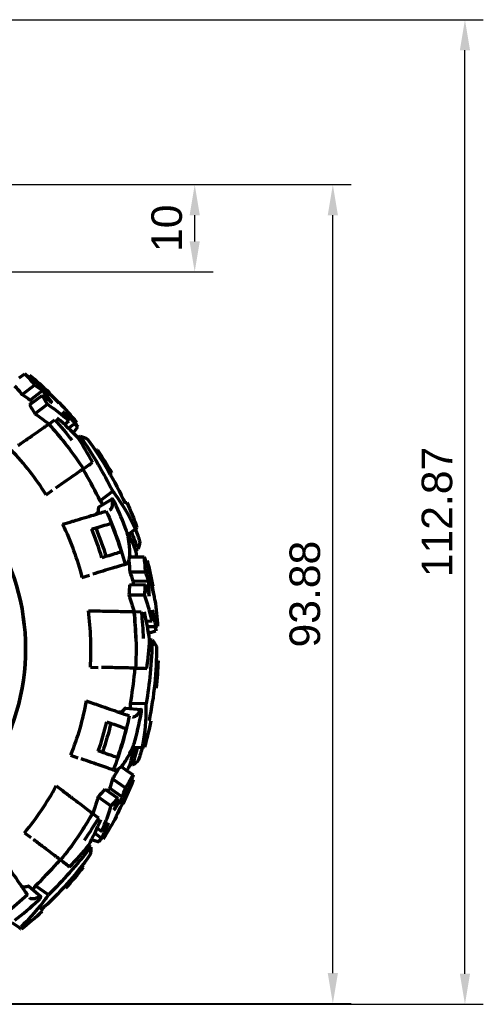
# Model space of a CAD drawing. Header units: millimetres. Extents: x 0 to 1189, y 0 to 841.
# Tile 27 of 56: x 771 to 824, y 264 to 377. Entities that reach past the tile are written whole.
import ezdxf

# ---------------------------------------------------------------- set-up
doc = ezdxf.new("R2010")
doc.units = ezdxf.units.MM
doc.header["$LTSCALE"] = 0.75
doc.layers.add('FD_Dimensions', color=7, linetype='Continuous', lineweight=35)
doc.layers.add('Visible', color=7, linetype='Continuous', lineweight=70)
doc.styles.get("Standard").update_dxf_attribs({"font": 'arial.ttf'})
doc.dimstyles.new('Dim-ISO-25', dxfattribs={"dimtxt": 3.5, "dimasz": 3.5, "dimexe": 2.1, "dimexo": 2.1, "dimgap": 1.4, "dimtad": 1, "dimzin": 12, "dimdsep": 46, "dimtxsty": 'Standard', "dimcen": 0, "dimazin": 3, "dimtp": 0.1, "dimtm": 0.1, "dimtfac": 0.714286, "dimtmove": 0, "dimatfit": 3, "dimfxl": 1, "dimtzin": 12, "dimarcsym": 0})

# ---------------------------------------------------------------- blocks, each defined once
blk = doc.blocks.new('*D31')
at = {"layer": 'Defpoints', "color": 0, "transparency": 16777216}
for p in [(586.804795, 358.159183), (807.04622, 358.159183), (572.723978, 264.278999)]:
    blk.add_point(p, dxfattribs=at)
at = {"layer": 'FD_Dimensions', "color": 0, "lineweight": -2, "transparency": 16777216}
for p, q in [((588.904795, 358.159183), (809.14622, 358.159183)), ((807.04622, 267.778999), (807.04622, 354.659183)), ((574.823978, 264.278999), (809.14622, 264.278999))]:
    blk.add_line(p, q, dxfattribs=at)
at = {"layer": 'FD_Dimensions', "color": 0, "transparency": 16777216}
for points in [[(806.462887, 354.659183), (807.629554, 354.659183), (807.04622, 358.159183)], [(806.462887, 267.778999), (807.629554, 267.778999), (807.04622, 264.278999)]]:
    blk.add_solid(points, dxfattribs=at)
at = {"layer": 'FD_Dimensions', "color": 0, "transparency": 16777216, "insert": (803.858021, 311.219091), "char_height": 3.5, "attachment_point": 5, "rotation": 90}
blk.add_mtext('93.88', dxfattribs=at)
blk = doc.blocks.new('*D32')
at = {"layer": 'Defpoints', "color": 0, "transparency": 16777216}
for p in [(712.715859, 377.069183), (822.180648, 377.069183), (746.304795, 264.197192)]:
    blk.add_point(p, dxfattribs=at)
at = {"layer": 'FD_Dimensions', "color": 0, "lineweight": -2, "transparency": 16777216}
for p, q in [((714.815859, 377.069183), (824.280648, 377.069183)), ((822.180648, 267.697192), (822.180648, 373.569183)), ((748.404795, 264.197192), (824.280648, 264.197192))]:
    blk.add_line(p, q, dxfattribs=at)
at = {"layer": 'FD_Dimensions', "color": 0, "transparency": 16777216}
for points in [[(821.597314, 373.569183), (822.763981, 373.569183), (822.180648, 377.069183)], [(821.597314, 267.697192), (822.763981, 267.697192), (822.180648, 264.197192)]]:
    blk.add_solid(points, dxfattribs=at)
at = {"layer": 'FD_Dimensions', "color": 0, "transparency": 16777216, "insert": (818.993642, 320.633188), "char_height": 3.5, "attachment_point": 5, "rotation": 90}
blk.add_mtext('112.87', dxfattribs=at)
blk = doc.blocks.new('*D33')
at = {"layer": 'Defpoints', "color": 0, "transparency": 16777216}
for p in [(733.104795, 358.159183), (791.222417, 358.159183), (752.804795, 348.159183)]:
    blk.add_point(p, dxfattribs=at)
at = {"layer": 'FD_Dimensions', "color": 0, "lineweight": -2, "transparency": 16777216}
for p, q in [((735.204795, 358.159183), (793.322417, 358.159183)), ((791.222417, 351.659183), (791.222417, 354.659183)), ((754.904795, 348.159183), (793.322417, 348.159183))]:
    blk.add_line(p, q, dxfattribs=at)
at = {"layer": 'FD_Dimensions', "color": 0, "transparency": 16777216}
for points in [[(790.639083, 354.659183), (791.80575, 354.659183), (791.222417, 358.159183)], [(790.639083, 351.659183), (791.80575, 351.659183), (791.222417, 348.159183)]]:
    blk.add_solid(points, dxfattribs=at)
at = {"layer": 'FD_Dimensions', "color": 0, "transparency": 16777216, "insert": (788.035411, 353.159183), "char_height": 3.5, "attachment_point": 5, "rotation": 90}
blk.add_mtext('10', dxfattribs=at)

msp = doc.modelspace()

# ---------------------------------------------------------------- linework, layer by layer
at = {"layer": 'Visible', "extrusion": (0, 1, 0)}
for p, q in [((771.133, 336.024), (771.755, 336.49)), ((772.18, 336.176), (772.297, 336.331)), ((771.44, 334.108), (772.886, 335.191)), ((772.359, 333.471), (773.793, 334.545)), ((774.543, 334.326), (774.522, 334.298)), ((772.295, 332.914), (773.738, 333.994)), ((772.9, 331.899), (774.345, 332.98)), ((775.656, 333.165), (775.684, 333.186)), ((774.512, 330.71), (775.201, 331.189)), ((776.295, 330.676), (776.818, 331.068)), ((776.761, 330.245), (777.513, 330.807)), ((777.689, 330.939), (777.513, 330.807)), ((774.512, 330.71), (774.509, 330.708)), ((777.325, 329.699), (777.382, 329.775)), ((777.382, 329.775), (777.848, 330.397)), ((778.114, 329.32), (777.87, 329.131)), ((774.21, 322.618), (774.946, 323.129)), ((781.833, 323.029), (780.401, 321.918)), ((780.207, 321.186), (781.747, 322.123)), ((776.091, 319.221), (776.958, 319.483)), ((783.547, 318.03), (784.426, 318.712)), ((784.72, 316.355), (784.423, 316.269)), ((783.771, 315.483), (784.658, 315.496)), ((784.658, 315.496), (785.435, 315.507)), ((785.594, 315.002), (785.78, 315.06)), ((783.256, 314.626), (783.292, 314.637)), ((783.78, 313.765), (785.586, 313.791)), ((778.304, 313.13), (779.163, 313.389)), ((784.149, 312.709), (785.941, 312.735)), ((783.769, 312.296), (785.572, 312.322)), ((786.419, 312.117), (786.385, 312.107)), ((783.662, 311.119), (785.467, 311.145)), ((786.636, 310.524), (786.671, 310.524)), ((779.044, 309.318), (779.95, 309.299)), ((784.268, 309.21), (784.264, 309.21)), ((784.268, 309.21), (785.107, 309.192)), ((785.69, 308.135), (786.344, 308.144)), ((785.814, 307.511), (786.753, 307.525)), ((786.973, 307.528), (786.753, 307.525)), ((785.95, 306.739), (786.04, 306.767)), ((786.04, 306.767), (786.783, 306.996)), ((786.365, 305.969), (786.056, 305.959)), ((779.267, 302.841), (780.163, 302.822)), ((778.792, 298.987), (779.648, 298.689)), ((783.277, 298.157), (785.074, 298.01)), ((785.676, 298.693), (783.864, 298.636)), ((784.124, 293.641), (785.236, 293.677)), ((777.003, 292.758), (777.849, 292.463)), ((782.808, 291.449), (783.533, 290.938)), ((784.089, 291.596), (783.798, 291.701)), ((781.888, 291.058), (781.924, 291.046)), ((783.533, 290.938), (784.169, 290.49)), ((775.36, 289.239), (776.082, 288.692)), ((781.484, 288.982), (782.949, 287.95)), ((781.806, 290.053), (783.282, 289.013)), ((784.001, 289.988), (784.185, 289.926)), ((780.155, 287.982), (781.631, 286.943)), ((780.934, 288.871), (782.408, 287.832)), ((782.972, 287.169), (782.939, 287.181)), ((779.523, 286.082), (779.52, 286.084)), ((779.523, 286.082), (780.192, 285.574)), ((782.211, 285.752), (782.24, 285.732)), ((771.733, 283.868), (772.448, 283.326)), ((779.775, 283.799), (780.543, 283.258)), ((780.042, 284.376), (780.577, 283.999)), ((779.315, 282.227), (779.059, 282.4)), ((779.431, 283.094), (779.521, 283.063)), ((779.521, 283.063), (780.257, 282.812)), ((780.723, 283.131), (780.543, 283.258)), ((772.225, 277.722), (773.592, 276.547)), ((774.48, 276.746), (772.981, 277.764)), ((770.256, 273.571), (771.176, 272.946))]:
    msp.add_line(p, q, dxfattribs=at)
at = {"layer": 'Visible', "extrusion": (1e-16, 0, -1)}
for radius, start, end in [(40.75, 129.63114, 133.86587), (40.75, 136.13413, 140.36886), (39.034, 137.75632, 142.23651), (38.198, 137.59283, 147.32173), (40.53, 143.59586, 155.73799), (40.75, 145.95456, 150.3366), (40.75, 155.6634, 160.04544), (38.198, 155.59283, 165.32173), (25.55, 146.72873, 345.76144), (33.029, 154.39645, 165.65677), (36.332, 157.58302, 163.0656), (38.155, 157.85129, 163.07116), (40.53, 160.14573, 162.40414), (39, 163.99085, 164.32489), (40.75, 165.63114, 169.86587), (40.75, 172.13413, 176.36886), (38.198, 173.59283, 183.32173), (39.034, 173.75632, 178.23651), (40.53, 179.59586, 191.73799), (40.75, 181.95456, 186.3366), (33.029, 190.39645, 201.65677), (38.198, 191.59283, 201.32173), (36.332, 193.58302, 199.0656), (38.155, 193.85129, 199.07116), (40.75, 191.6634, 196.04544), (40.53, 196.14573, 198.40414), (39, 199.99085, 200.32489), (40.75, 201.63114, 205.86587), (38.198, 209.59283, 219.32173), (39.034, 209.75632, 214.23651), (40.75, 208.13413, 212.36886), (40.53, 215.59586, 227.73799), (40.75, 217.95456, 222.3366), (38.198, 227.59283, 237.32173), (40.75, 227.6634, 232.04544)]:
    msp.add_arc((-746.305, 304.947), radius, start, end, dxfattribs=at)
at = {"layer": 'Visible'}
for radius, start, end in [(38.201, 37.82775, 42.40648), (33.029, 32.34323, 43.60355), (39.494, 20.00211, 25.14119), (25.55, 194.23856, 33.27127), (35.842, 16.936, 22.49387), (39.034, 15.66184, 16.15522), (33.029, 356.34323, 7.60355), (38.201, 1.82775, 6.40648), (39.494, 344.00212, 349.14119), (35.842, 340.936, 346.49387), (39.034, 339.66184, 340.15522), (33.029, 320.34323, 331.60355), (38.201, 325.82775, 330.40648), (39.494, 308.00212, 313.14119)]:
    msp.add_arc((746.305, 304.947), radius, start, end, dxfattribs=at)
at = {"layer": 'Visible', "extrusion": (1e-16, 0, -1)}
for centre, major_axis, ratio, start_param, end_param in [((741.051, 301.52), (36.225, 27.117), 0.7071068, -0.2487453, -0.2146843), ((741.779, 300.206), (37.765, 28.27), 0.7071056, -0.2389999, -0.1972444), ((733.848, 305.486), (37.829, 28.314), 0.5792475, 0.0394925, 0.082504), ((738.148, 304.436), (37.617, 28.161), 0.7071064, 0.018211, 0.0558587), ((735.355, 294.051), (44.265, 34.357), 0.1961144, -0.1502125, -0.0814897), ((745.547, 301.523), (39.274, 13.661), 0.9229838, -0.0821629, -0.0286674), ((731.054, 302.493), (53.814, 15.617), 0.1961144, 0.0814897, 0.1502125), ((740.043, 305.264), (45.243, 0.643), 0.7071004, -0.2487845, -0.2147213), ((736.544, 312.704), (47.247, 0.674), 0.5792453, 0.0395235, 0.0825346), ((739.857, 303.772), (47.169, 0.673), 0.7071056, -0.2389999, -0.1972444), ((739.406, 309.328), (46.986, 0.672), 0.7071064, 0.018211, 0.0558587), ((731.042, 302.568), (56.006, 1.777), 0.1961144, -0.1502125, -0.0814897), ((743.679, 302.622), (-39.803, 12.032), 0.9229838, 3.0594297, 3.1129253), ((732.524, 311.926), (-52.716, 18.997), 0.1961144, 3.2230823, 3.2918052), ((741.425, 308.884), (-36.981, 26.071), 0.7071039, 2.8928288, 2.926892), ((742.966, 316.959), (-38.621, 27.225), 0.5792441, 3.1811343, 3.2241451), ((740.398, 307.786), (-38.556, 27.181), 0.7071056, 2.9025927, 2.9443483), ((743.298, 312.547), (-38.407, 27.074), 0.7071064, 3.1598037, 3.1974514), ((732.559, 311.994), (-46.354, 31.482), 0.1961144, 2.9913801, 3.060103)]:
    msp.add_ellipse(centre, major_axis=major_axis, ratio=ratio, start_param=start_param, end_param=end_param, dxfattribs=at)
at = {"layer": 'Visible'}
for centre, major_axis, ratio, start_param, end_param in [((740.987, 301.469), (37.692, 28.215), 0.707105, 0.2062888, 0.2389551), ((733.793, 305.496), (39.302, 29.422), 0.5792438, -0.0809757, -0.0395811), ((741.704, 299.947), (37.933, 28.394), 0.7071048, 0.0970823, 0.1534937), ((743.089, 306.347), (34.137, 23.743), 0.9229838, -0.1152334, -0.0286674), ((741.104, 304.076), (38.851, 23.638), 0.7684446, -0.3300935, -0.3006286), ((739.958, 305.259), (47.078, 0.671), 0.707105, 0.2062888, 0.2389551), ((736.505, 312.745), (49.09, 0.702), 0.5792438, -0.0809757, -0.0395811), ((739.644, 303.606), (47.378, 0.675), 0.7071048, 0.0970823, 0.1534937), ((744.526, 307.97), (-41.573, 0.856), 0.9229838, 3.0263593, 3.1129253), ((741.585, 307.299), (-45.325, 3.712), 0.7684446, 2.8114991, 2.840964), ((741.354, 308.93), (-38.482, 27.129), 0.707105, 3.3478815, 3.3805477), ((742.96, 317.016), (-40.127, 28.286), 0.5792438, 3.0606169, 3.1020115), ((740.127, 307.777), (-38.727, 27.302), 0.7071048, 3.238675, 3.2950864), ((746.642, 308.438), (-33.13, 25.129), 0.9229838, 3.0263593, 3.1129253)]:
    msp.add_ellipse(centre, major_axis=major_axis, ratio=ratio, start_param=start_param, end_param=end_param, dxfattribs=at)
for points, knots in [([(771.755, 336.49), (772.323, 336.076), (772.882, 335.644), (774.203, 334.549), (774.948, 333.867), (775.656, 333.165)], [17.40803095, 17.40803095, 17.40803095, 17.40803095, 17.632683, 17.632683, 17.95549306, 17.95549306, 17.95549306, 17.95549306]), ([(776.818, 331.068), (776.53, 331.321), (776.233, 331.571), (775.422, 332.218), (774.894, 332.608), (774.345, 332.98)], [6.94035303, 6.94035303, 6.94035303, 6.94035303, 7.09355778, 7.09355778, 7.34689526, 7.34689526, 7.34689526, 7.34689526]), ([(771.288, 328.468), (771.629, 328.705), (771.987, 328.954), (772.663, 329.424), (772.981, 329.645), (773.513, 330.015), (773.777, 330.199), (774.203, 330.495), (774.373, 330.613), (774.509, 330.708)], [3.58136265, 3.58136265, 3.58136265, 3.58136265, 3.71583132, 3.71583132, 3.85342908, 3.85342908, 3.99013065, 3.99013065, 4.10916363, 4.10916363, 4.10916363, 4.10916363]), ([(770.966, 328.244), (771.069, 328.315), (771.19, 328.399), (771.286, 328.466), (771.287, 328.467), (771.288, 328.468)], [0.446812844, 0.446812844, 0.446812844, 0.446812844, 0.484380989, 0.484380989, 0.484819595, 0.484819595, 0.484819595, 0.484819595]), ([(778.114, 329.32), (778.816, 328.291), (779.503, 327.206), (780.748, 325.084), (781.305, 324.065), (781.833, 323.029)], [11.01909373, 11.01909373, 11.01909373, 11.01909373, 11.41756737, 11.41756737, 11.7676704, 11.7676704, 11.7676704, 11.7676704]), ([(778.457, 325.571), (778.321, 325.477), (778.15, 325.358), (777.725, 325.062), (777.462, 324.88), (776.934, 324.512), (776.619, 324.293), (775.952, 323.829), (775.601, 323.585), (775.265, 323.351)], [0.28970356, 0.28970356, 0.28970356, 0.28970356, 0.40954201, 0.40954201, 0.54608749, 0.54608749, 0.68270365, 0.68270365, 0.81501779, 0.81501779, 0.81501779, 0.81501779]), ([(780.401, 321.918), (779.86, 323.005), (779.283, 324.073), (778.594, 325.257), (778.508, 325.402), (778.422, 325.547)], [-11.81701588, -11.81701588, -11.81701588, -11.81701588, -11.45107588, -11.45107588, -11.39950091, -11.39950091, -11.39950091, -11.39950091]), ([(784.426, 318.712), (784.374, 318.824), (784.321, 318.936), (783.673, 320.285), (782.961, 321.482), (782.045, 322.746), (781.94, 322.888), (781.833, 323.029)], [-6.79084189, -6.79084189, -6.79084189, -6.79084189, -6.74206903, -6.74206903, -6.20070535, -6.20070535, -6.13146537, -6.13146537, -6.13146537, -6.13146537]), ([(780.713, 321.494), (780.646, 321.588), (780.578, 321.681), (780.473, 321.822), (780.437, 321.87), (780.401, 321.918)], [17.276077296, 17.276077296, 17.276077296, 17.276077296, 17.321273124, 17.321273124, 17.344749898, 17.344749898, 17.344749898, 17.344749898]), ([(781.732, 322.002), (781.783, 321.674), (781.784, 321.404), (781.688, 321.007), (781.591, 320.883), (781.449, 320.84)], [-0.32192432, -0.32192432, -0.32192432, -0.32192432, -0.16093729, -0.16093729, 0, 0, 0, 0]), ([(782.057, 321.726), (782.042, 321.759), (782.026, 321.79), (781.988, 321.862), (781.966, 321.901), (781.913, 321.985), (781.883, 322.026), (781.831, 322.086), (781.808, 322.107), (781.769, 322.129), (781.753, 322.129), (781.731, 322.108), (781.726, 322.084), (781.728, 322.035), (781.729, 322.019), (781.732, 322.002)], [0.00118538, 0.00118538, 0.00118538, 0.00118538, 0.01189212, 0.01189212, 0.02613665, 0.02613665, 0.04571297, 0.04571297, 0.0638758, 0.0638758, 0.08335923, 0.08335923, 0.10440283, 0.10440283, 0.1129139, 0.1129139, 0.1129139, 0.1129139]), ([(777.334, 319.596), (777.732, 319.716), (778.148, 319.842), (778.937, 320.081), (779.308, 320.193), (779.928, 320.38), (780.236, 320.473), (780.732, 320.623), (780.931, 320.683), (781.089, 320.731)], [-0.81768172, -0.81768172, -0.81768172, -0.81768172, -0.68321305, -0.68321305, -0.54561529, -0.54561529, -0.40891372, -0.40891372, -0.28988074, -0.28988074, -0.28988074, -0.28988074]), ([(780.185, 321.112), (780.189, 320.903), (780.165, 320.732), (780.057, 320.478), (779.976, 320.396), (779.866, 320.362), (779.865, 320.361), (779.863, 320.361)], [-0.25293009, -0.25293009, -0.25293009, -0.25293009, -0.12646366, -0.12646366, -0.00140039, -0.00140039, 0, 0, 0, 0]), ([(780.207, 321.186), (780.205, 321.185), (780.203, 321.183), (780.19, 321.17), (780.184, 321.147), (780.185, 321.112)], [0.080694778, 0.080694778, 0.080694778, 0.080694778, 0.083424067, 0.083424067, 0.104328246, 0.104328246, 0.104328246, 0.104328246]), ([(776.958, 319.483), (777.078, 319.519), (777.219, 319.562), (777.331, 319.595), (777.333, 319.596), (777.334, 319.596)], [0.446812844, 0.446812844, 0.446812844, 0.446812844, 0.484380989, 0.484380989, 0.484819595, 0.484819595, 0.484819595, 0.484819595]), ([(779.42, 318.66), (779.711, 318.748), (779.981, 318.829), (780.526, 318.994), (780.832, 319.087), (781.309, 319.231), (781.493, 319.286), (781.644, 319.332)], [-0.65035437, -0.65035437, -0.65035437, -0.65035437, -0.54587657, -0.54587657, -0.40926105, -0.40926105, -0.2999653, -0.2999653, -0.2999653, -0.2999653]), ([(783.591, 317.814), (783.584, 317.859), (783.575, 317.906), (783.544, 318.046), (783.519, 318.141), (783.471, 318.297), (783.452, 318.356), (783.432, 318.414), (783.427, 318.428), (783.422, 318.442), (783.417, 318.456)], [0.577377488, 0.577377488, 0.577377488, 0.577377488, 0.594751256, 0.594751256, 0.62625191, 0.62625191, 0.644850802, 0.644850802, 0.644850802, 0.649344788, 0.649344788, 0.649344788, 0.649344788]), ([(782.807, 316.057), (782.655, 316.012), (782.471, 315.956), (781.995, 315.812), (781.688, 315.719), (781.147, 315.556), (780.88, 315.475), (780.592, 315.388)], [-4.06916097, -4.06916097, -4.06916097, -4.06916097, -3.95943408, -3.95943408, -3.82290205, -3.82290205, -3.71940586, -3.71940586, -3.71940586, -3.71940586]), ([(783.293, 314.637), (783.334, 314.65), (783.373, 314.668), (783.576, 314.803), (783.694, 315.034), (783.814, 315.709), (783.816, 316.142), (783.754, 316.686), (783.75, 316.724), (783.745, 316.761)], [2.36287664, 2.36287664, 2.36287664, 2.36287664, 2.40679429, 2.40679429, 2.60571355, 2.60571355, 2.80213948, 2.80213948, 2.81644914, 2.81644914, 2.81644914, 2.81644914]), ([(785.435, 315.507), (785.651, 314.837), (785.849, 314.16), (786.274, 312.497), (786.477, 311.508), (786.636, 310.524)], [17.40803095, 17.40803095, 17.40803095, 17.40803095, 17.632683, 17.632683, 17.95549306, 17.95549306, 17.95549306, 17.95549306]), ([(783.256, 314.626), (783.098, 314.578), (782.899, 314.518), (782.403, 314.368), (782.097, 314.276), (781.48, 314.089), (781.113, 313.979), (780.335, 313.743), (779.926, 313.62), (779.535, 313.501)], [-4.08166753, -4.08166753, -4.08166753, -4.08166753, -3.96182908, -3.96182908, -3.8252836, -3.8252836, -3.68866744, -3.68866744, -3.5563533, -3.5563533, -3.5563533, -3.5563533]), ([(786.344, 308.144), (786.26, 308.518), (786.166, 308.895), (785.891, 309.895), (785.692, 310.521), (785.467, 311.145)], [6.94035303, 6.94035303, 6.94035303, 6.94035303, 7.09355778, 7.09355778, 7.34689526, 7.34689526, 7.34689526, 7.34689526]), ([(779.95, 309.299), (780.075, 309.296), (780.222, 309.293), (780.339, 309.291), (780.341, 309.291), (780.342, 309.291)], [0.446812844, 0.446812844, 0.446812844, 0.446812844, 0.484380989, 0.484380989, 0.484819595, 0.484819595, 0.484819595, 0.484819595]), ([(780.342, 309.291), (780.757, 309.282), (781.193, 309.273), (782.016, 309.256), (782.403, 309.248), (783.052, 309.235), (783.373, 309.228), (783.891, 309.218), (784.099, 309.213), (784.264, 309.21)], [3.58136265, 3.58136265, 3.58136265, 3.58136265, 3.71583132, 3.71583132, 3.85342908, 3.85342908, 3.99013065, 3.99013065, 4.10916363, 4.10916363, 4.10916363, 4.10916363]), ([(786.365, 305.969), (786.328, 304.724), (786.247, 303.442), (786.006, 300.993), (785.858, 299.841), (785.676, 298.693)], [11.01909373, 11.01909373, 11.01909373, 11.01909373, 11.41756737, 11.41756737, 11.7676704, 11.7676704, 11.7676704, 11.7676704]), ([(784.439, 302.734), (784.273, 302.737), (784.065, 302.742), (783.548, 302.752), (783.228, 302.759), (782.584, 302.772), (782.201, 302.78), (781.388, 302.797), (780.96, 302.806), (780.552, 302.814)], [0.28970356, 0.28970356, 0.28970356, 0.28970356, 0.40954201, 0.40954201, 0.54608749, 0.54608749, 0.68270365, 0.68270365, 0.81501779, 0.81501779, 0.81501779, 0.81501779]), ([(783.864, 298.636), (784.065, 299.834), (784.227, 301.036), (784.365, 302.399), (784.381, 302.567), (784.397, 302.735)], [-11.81701588, -11.81701588, -11.81701588, -11.81701588, -11.45107588, -11.45107588, -11.39950091, -11.39950091, -11.39950091, -11.39950091]), ([(779.648, 298.689), (779.766, 298.648), (779.905, 298.599), (780.016, 298.561), (780.017, 298.561), (780.018, 298.56)], [0.446812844, 0.446812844, 0.446812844, 0.446812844, 0.484380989, 0.484380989, 0.484819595, 0.484819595, 0.484819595, 0.484819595]), ([(780.018, 298.56), (780.411, 298.424), (780.822, 298.281), (781.6, 298.01), (781.966, 297.883), (782.578, 297.67), (782.881, 297.564), (783.371, 297.394), (783.567, 297.325), (783.724, 297.271)], [-0.81768172, -0.81768172, -0.81768172, -0.81768172, -0.68321305, -0.68321305, -0.54561529, -0.54561529, -0.40891372, -0.40891372, -0.28988074, -0.28988074, -0.28988074, -0.28988074]), ([(783.216, 298.111), (783.097, 297.939), (782.976, 297.815), (782.74, 297.673), (782.626, 297.654), (782.517, 297.691), (782.515, 297.691), (782.514, 297.692)], [-0.25293009, -0.25293009, -0.25293009, -0.25293009, -0.12646366, -0.12646366, -0.00140039, -0.00140039, 0, 0, 0, 0]), ([(783.277, 298.157), (783.275, 298.157), (783.273, 298.157), (783.254, 298.155), (783.236, 298.139), (783.216, 298.111)], [0.080694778, 0.080694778, 0.080694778, 0.080694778, 0.083424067, 0.083424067, 0.104328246, 0.104328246, 0.104328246, 0.104328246]), ([(783.868, 298.109), (783.868, 298.224), (783.868, 298.34), (783.866, 298.516), (783.865, 298.576), (783.864, 298.636)], [17.276077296, 17.276077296, 17.276077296, 17.276077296, 17.321273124, 17.321273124, 17.344749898, 17.344749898, 17.344749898, 17.344749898]), ([(785.092, 297.507), (785.098, 297.542), (785.104, 297.577), (785.116, 297.658), (785.12, 297.702), (785.127, 297.801), (785.127, 297.852), (785.12, 297.931), (785.114, 297.961), (785.095, 298.002), (785.082, 298.012), (785.052, 298.007), (785.033, 297.991), (785.006, 297.95), (784.998, 297.937), (784.99, 297.921)], [0.00118538, 0.00118538, 0.00118538, 0.00118538, 0.01189212, 0.01189212, 0.02613665, 0.02613665, 0.04571297, 0.04571297, 0.0638758, 0.0638758, 0.08335923, 0.08335923, 0.10440283, 0.10440283, 0.1129139, 0.1129139, 0.1129139, 0.1129139]), ([(785.236, 293.677), (785.26, 293.798), (785.283, 293.919), (785.551, 295.391), (785.68, 296.778), (785.681, 298.339), (785.68, 298.516), (785.676, 298.693)], [-6.79084189, -6.79084189, -6.79084189, -6.79084189, -6.74206903, -6.74206903, -6.20070535, -6.20070535, -6.13146537, -6.13146537, -6.13146537, -6.13146537]), ([(784.99, 297.921), (784.839, 297.626), (784.681, 297.407), (784.37, 297.142), (784.219, 297.099), (784.079, 297.148)], [-0.32192432, -0.32192432, -0.32192432, -0.32192432, -0.16093729, -0.16093729, 0, 0, 0, 0]), ([(781.155, 296.576), (781.442, 296.477), (781.709, 296.384), (782.246, 296.197), (782.549, 296.091), (783.019, 295.928), (783.201, 295.865), (783.35, 295.813)], [-0.65035437, -0.65035437, -0.65035437, -0.65035437, -0.54587657, -0.54587657, -0.40926105, -0.40926105, -0.2999653, -0.2999653, -0.2999653, -0.2999653]), ([(784.033, 293.44), (784.053, 293.481), (784.074, 293.525), (784.131, 293.655), (784.167, 293.747), (784.22, 293.901), (784.239, 293.96), (784.257, 294.019), (784.261, 294.034), (784.265, 294.048), (784.269, 294.063)], [0.577377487, 0.577377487, 0.577377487, 0.577377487, 0.594751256, 0.594751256, 0.62625191, 0.62625191, 0.644850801, 0.644850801, 0.644850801, 0.649344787, 0.649344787, 0.649344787, 0.649344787]), ([(782.366, 292.48), (782.217, 292.532), (782.034, 292.596), (781.564, 292.759), (781.263, 292.864), (780.728, 293.05), (780.464, 293.142), (780.181, 293.24)], [-4.06916097, -4.06916097, -4.06916097, -4.06916097, -3.95943408, -3.95943408, -3.82290205, -3.82290205, -3.71940586, -3.71940586, -3.71940586, -3.71940586]), ([(781.924, 291.046), (781.965, 291.032), (782.007, 291.024), (782.251, 291.013), (782.482, 291.131), (782.976, 291.606), (783.232, 291.956), (783.502, 292.432), (783.521, 292.465), (783.539, 292.498)], [2.36287664, 2.36287664, 2.36287664, 2.36287664, 2.40679429, 2.40679429, 2.60571355, 2.60571355, 2.80213948, 2.80213948, 2.81644914, 2.81644914, 2.81644914, 2.81644914]), ([(781.888, 291.058), (781.732, 291.113), (781.536, 291.181), (781.047, 291.351), (780.744, 291.456), (780.136, 291.668), (779.774, 291.794), (779.006, 292.061), (778.602, 292.201), (778.216, 292.336)], [-4.08166753, -4.08166753, -4.08166753, -4.08166753, -3.96182908, -3.96182908, -3.8252836, -3.8252836, -3.68866744, -3.68866744, -3.5563533, -3.5563533, -3.5563533, -3.5563533]), ([(784.169, 290.49), (783.95, 289.821), (783.712, 289.157), (783.079, 287.562), (782.661, 286.642), (782.211, 285.752)], [17.40803095, 17.40803095, 17.40803095, 17.40803095, 17.632683, 17.632683, 17.95549306, 17.95549306, 17.95549306, 17.95549306]), ([(776.082, 288.692), (776.182, 288.616), (776.299, 288.527), (776.392, 288.456), (776.394, 288.455), (776.395, 288.455)], [0.446812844, 0.446812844, 0.446812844, 0.446812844, 0.484380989, 0.484380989, 0.484819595, 0.484819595, 0.484819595, 0.484819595]), ([(776.395, 288.455), (776.726, 288.204), (777.072, 287.94), (777.729, 287.443), (778.037, 287.209), (778.554, 286.817), (778.81, 286.623), (779.223, 286.309), (779.388, 286.184), (779.52, 286.084)], [3.58136265, 3.58136265, 3.58136265, 3.58136265, 3.71583132, 3.71583132, 3.85342908, 3.85342908, 3.99013065, 3.99013065, 4.10916363, 4.10916363, 4.10916363, 4.10916363]), ([(780.577, 283.999), (780.728, 284.351), (780.874, 284.711), (781.239, 285.682), (781.446, 286.305), (781.631, 286.943)], [6.94035303, 6.94035303, 6.94035303, 6.94035303, 7.09355778, 7.09355778, 7.34689526, 7.34689526, 7.34689526, 7.34689526]), ([(775.855, 280.742), (775.723, 280.842), (775.557, 280.968), (775.145, 281.281), (774.89, 281.474), (774.377, 281.863), (774.071, 282.095), (773.424, 282.586), (773.083, 282.845), (772.757, 283.092)], [0.28970356, 0.28970356, 0.28970356, 0.28970356, 0.40954201, 0.40954201, 0.54608749, 0.54608749, 0.68270365, 0.68270365, 0.81501779, 0.81501779, 0.81501779, 0.81501779]), ([(779.315, 282.227), (778.553, 281.241), (777.733, 280.252), (776.1, 278.413), (775.303, 277.568), (774.48, 276.746)], [11.01909373, 11.01909373, 11.01909373, 11.01909373, 11.41756737, 11.41756737, 11.7676704, 11.7676704, 11.7676704, 11.7676704]), ([(769.825, 279.964), (770.063, 279.622), (770.311, 279.265), (770.782, 278.589), (771.003, 278.271), (771.373, 277.739), (771.556, 277.475), (771.852, 277.049), (771.971, 276.879), (772.065, 276.743)], [-0.81768172, -0.81768172, -0.81768172, -0.81768172, -0.68321305, -0.68321305, -0.54561529, -0.54561529, -0.40891372, -0.40891372, -0.28988074, -0.28988074, -0.28988074, -0.28988074]), ([(772.981, 277.764), (773.848, 278.615), (774.685, 279.493), (775.598, 280.514), (775.71, 280.641), (775.821, 280.767)], [-11.81701588, -11.81701588, -11.81701588, -11.81701588, -11.45107588, -11.45107588, -11.39950091, -11.39950091, -11.39950091, -11.39950091]), ([(772.148, 277.72), (771.951, 277.652), (771.78, 277.622), (771.506, 277.646), (771.402, 277.698), (771.336, 277.792), (771.335, 277.793), (771.334, 277.794)], [-0.25293009, -0.25293009, -0.25293009, -0.25293009, -0.12646366, -0.12646366, -0.00140039, -0.00140039, 0, 0, 0, 0]), ([(772.225, 277.722), (772.223, 277.724), (772.222, 277.725), (772.205, 277.734), (772.181, 277.732), (772.148, 277.72)], [0.080694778, 0.080694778, 0.080694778, 0.080694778, 0.083424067, 0.083424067, 0.104328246, 0.104328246, 0.104328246, 0.104328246]), ([(772.674, 277.336), (772.743, 277.429), (772.811, 277.523), (772.912, 277.666), (772.947, 277.715), (772.981, 277.764)], [17.276077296, 17.276077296, 17.276077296, 17.276077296, 17.321273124, 17.321273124, 17.344749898, 17.344749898, 17.344749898, 17.344749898]), ([(771.176, 272.946), (771.267, 273.03), (771.357, 273.114), (772.439, 274.148), (773.358, 275.194), (774.277, 276.456), (774.38, 276.6), (774.48, 276.746)], [-6.79084189, -6.79084189, -6.79084189, -6.79084189, -6.74206903, -6.74206903, -6.20070535, -6.20070535, -6.13146537, -6.13146537, -6.13146537, -6.13146537]), ([(773.311, 276.13), (773.337, 276.154), (773.362, 276.179), (773.419, 276.237), (773.449, 276.271), (773.512, 276.347), (773.542, 276.388), (773.583, 276.456), (773.596, 276.484), (773.605, 276.528), (773.6, 276.544), (773.573, 276.558), (773.548, 276.555), (773.502, 276.538), (773.488, 276.532), (773.472, 276.524)], [0.00118538, 0.00118538, 0.00118538, 0.00118538, 0.01189212, 0.01189212, 0.02613665, 0.02613665, 0.04571297, 0.04571297, 0.0638758, 0.0638758, 0.08335923, 0.08335923, 0.10440283, 0.10440283, 0.1129139, 0.1129139, 0.1129139, 0.1129139]), ([(773.472, 276.524), (773.176, 276.375), (772.92, 276.29), (772.512, 276.259), (772.365, 276.313), (772.28, 276.434)], [-0.32192432, -0.32192432, -0.32192432, -0.32192432, -0.16093729, -0.16093729, 0, 0, 0, 0])]:
    msp.add_open_spline(points, degree=3, knots=knots, dxfattribs=at)
for points in [[(772.886, 335.191), (772.544, 335.627), (772.165, 336.064), (771.755, 336.49)], [(770.587, 335.103), (770.891, 334.776), (771.176, 334.443), (771.44, 334.108)], [(774.894, 333.161), (774.546, 333.634), (774.179, 334.096), (773.793, 334.545)], [(775.081, 333.723), (774.896, 333.917), (774.71, 334.109), (774.522, 334.298)], [(772.359, 333.471), (772.449, 333.368), (772.537, 333.265), (772.624, 333.16)], [(772.9, 331.899), (773.466, 331.524), (774.011, 331.131), (774.531, 330.723)], [(777.84, 329.177), (777.108, 329.932), (776.32, 330.675), (775.485, 331.387)], [(777.455, 330.764), (777.587, 330.645), (777.718, 330.522), (777.848, 330.397)], [(777.848, 330.397), (777.744, 330.54), (777.639, 330.681), (777.533, 330.822)], [(779.848, 327.697), (779.998, 327.74), (780.07, 327.761), (780.07, 327.761)], [(778.457, 325.571), (778.858, 325.85), (779.218, 326.101), (779.519, 326.31)], [(781.714, 325.115), (781.714, 325.115), (781.644, 325.094), (781.497, 325.051)], [(783.255, 321.601), (783.376, 321.695), (783.434, 321.74), (783.434, 321.74)], [(783.961, 318.352), (784.23, 317.682), (784.483, 317.016), (784.72, 316.355)], [(784.608, 318.854), (784.608, 318.854), (784.549, 318.808), (784.426, 318.712)], [(784.443, 316.218), (784.485, 315.978), (784.524, 315.737), (784.561, 315.494)], [(783.674, 315.071), (783.728, 314.628), (783.763, 314.191), (783.78, 313.765)], [(785.586, 313.791), (785.566, 314.345), (785.516, 314.921), (785.435, 315.507)], [(784.149, 312.709), (784.161, 312.574), (784.172, 312.438), (784.181, 312.302)], [(786.018, 310.968), (786.014, 311.555), (785.989, 312.145), (785.941, 312.735)], [(786.499, 311.313), (786.464, 311.579), (786.426, 311.844), (786.385, 312.107)], [(783.662, 311.119), (783.9, 310.484), (784.11, 309.845), (784.291, 309.209)], [(786.059, 306.014), (785.911, 307.055), (785.71, 308.119), (785.453, 309.185)], [(786.681, 307.524), (786.717, 307.35), (786.751, 307.174), (786.783, 306.996)], [(786.783, 306.996), (786.783, 307.172), (786.781, 307.349), (786.778, 307.525)], [(786.814, 303.636), (786.961, 303.583), (787.031, 303.557), (787.031, 303.557)], [(784.439, 302.734), (784.927, 302.724), (785.366, 302.715), (785.732, 302.707)], [(786.806, 300.45), (786.806, 300.45), (786.737, 300.475), (786.593, 300.526)], [(785.987, 296.702), (786.14, 296.707), (786.213, 296.709), (786.213, 296.709)], [(784.648, 293.658), (784.472, 292.956), (784.285, 292.268), (784.089, 291.596)], [(785.467, 293.684), (785.467, 293.684), (785.392, 293.682), (785.236, 293.677)], [(783.784, 291.648), (783.677, 291.43), (783.567, 291.212), (783.454, 290.993)], [(782.488, 291.173), (782.271, 290.782), (782.042, 290.408), (781.806, 290.053)], [(783.282, 289.013), (783.592, 289.473), (783.89, 289.968), (784.169, 290.49)], [(781.484, 288.982), (781.414, 288.866), (781.342, 288.75), (781.27, 288.634)], [(780.155, 287.982), (779.975, 287.328), (779.769, 286.688), (779.541, 286.068)], [(781.973, 286.475), (782.315, 286.953), (782.641, 287.445), (782.949, 287.95)], [(782.564, 286.472), (782.692, 286.707), (782.817, 286.944), (782.939, 287.181)], [(779.094, 282.443), (779.585, 283.373), (780.048, 284.351), (780.467, 285.365)], [(780.484, 283.299), (780.411, 283.137), (780.335, 282.975), (780.257, 282.812)], [(780.257, 282.812), (780.36, 282.955), (780.462, 283.099), (780.564, 283.243)], [(775.855, 280.742), (776.244, 280.447), (776.594, 280.182), (776.886, 279.96)], [(778.306, 280.076), (778.394, 279.946), (778.436, 279.884), (778.436, 279.884)], [(776.427, 277.503), (776.427, 277.503), (776.386, 277.564), (776.3, 277.69)], [(773.562, 274.952), (773.688, 274.866), (773.749, 274.825), (773.749, 274.825)], [(771.368, 272.816), (771.368, 272.816), (771.306, 272.858), (771.176, 272.946)]]:
    msp.add_open_spline(points, degree=3, dxfattribs=at)

# ---------------------------------------------------------------- dimensions: what is measured, and where the dimension line sits
at = {"layer": 'FD_Dimensions'}
for base, p1, p2, picture, middle in [((822.181, 377.069), (746.305, 264.197), (712.716, 377.069), '*D32', (818.994, 320.633)), ((807.046, 358.159), (572.724, 264.279), (586.805, 358.159), '*D31', (803.858, 311.219))]:
    dim = msp.add_linear_dim(base=base, p1=p1, p2=p2, angle=90, dimstyle='Dim-ISO-25', override={"dimlfac": 1, "dimclrd": 0, "dimclre": 0}, dxfattribs=at)
    dim.commit()
    dim.dimension.update_dxf_attribs({"geometry": picture, "text_midpoint": middle})
dim = msp.add_linear_dim(base=(791.222, 358.159), p1=(752.805, 348.159), p2=(733.105, 358.159), angle=90, dimstyle='Dim-ISO-25', override={"dimlfac": 1}, dxfattribs=at)
dim.commit()
dim.dimension.update_dxf_attribs({"geometry": '*D33', "text_midpoint": (791.222, 353.159), "dimtype": 160})

doc.saveas('drawing.dxf')
